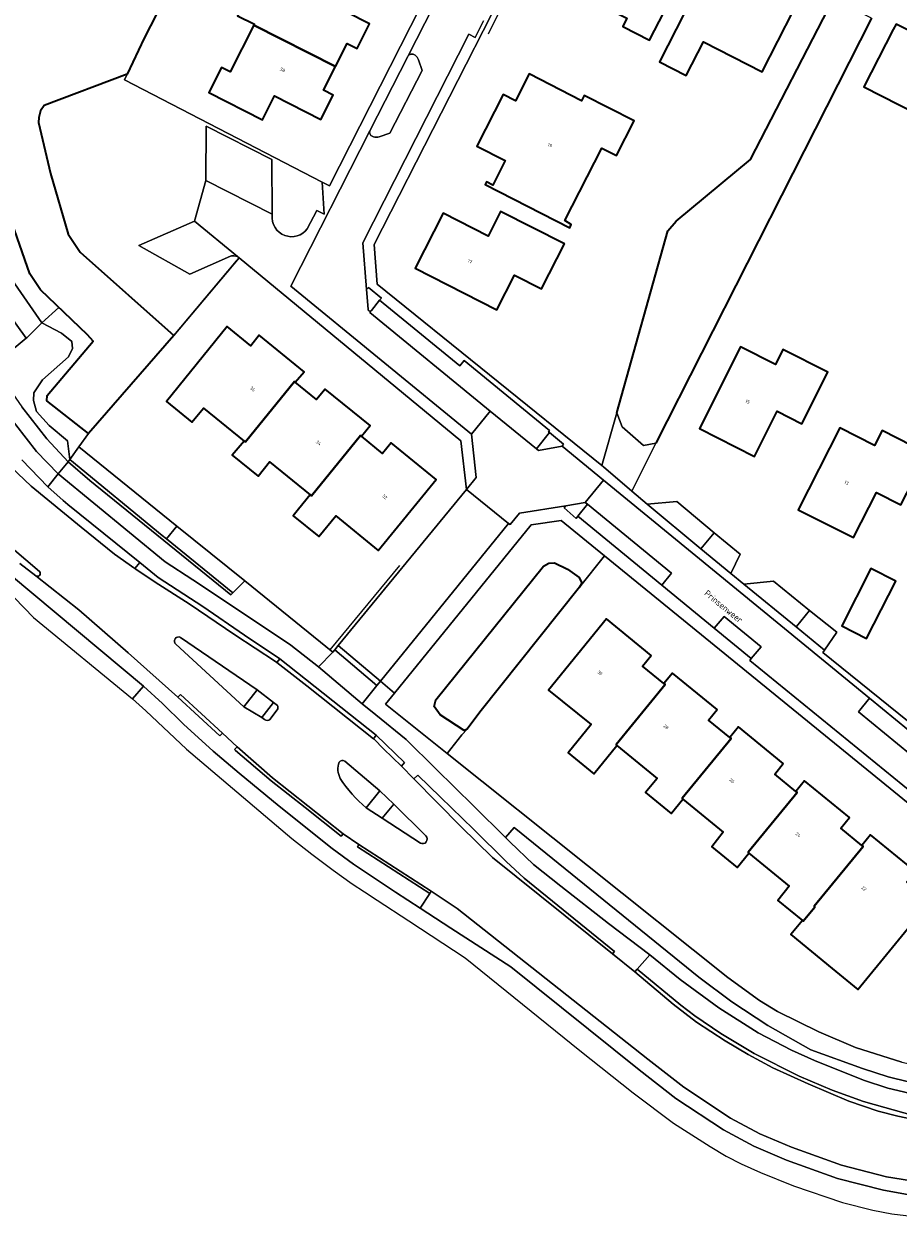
# Model space of a CAD drawing. Header units: metres. Extents: x 110065 to 112666, y 425872 to 427362.
# Tile 48 of 104: x 110644 to 110739, y 426773 to 426904. Entities that reach past the tile are written whole.
import ezdxf

# ---------------------------------------------------------------- set-up
doc = ezdxf.new("R2010")
doc.units = ezdxf.units.M
for name, color, linetype, lineweight in [('B-WE-GK-BESCHOEIING-G', 130, 'GK-BESCHOEIING', 35), ('B-WE-GR-BEPLANTING_CULTUUR_BOSPLANTSOEN-GV', 90, 'GR-PLANTSOEN', 18), ('B-WE-GR-BEPLANTING_CULTUUR_HEESTERS-GV', 90, 'Continuous', 18), ('B-WE-GR-GRAS-GV', 60, 'Continuous', 13), ('B-WE-GR-GROENVOORZIENING-GV', 80, 'Continuous', 18), ('B-WE-GR-HAAG-G', 90, 'GR-HAAG1', 13), ('B-WE-IE-TERREINAFSCHEIDING_KUNSTMATIG_HEKWERK-G', 20, 'IE-TERREINAFSCHEIDING-KUNSTMATIG', 18), ('B-WE-OG-BEBOUWING-GV', 7, 'Continuous', 35), ('B-WE-OG-BEBOUWING-T18', 10, 'Continuous', 18), ('B-WE-OG-BEBOUWING_STRAATNAAM-T35', 50, 'Continuous', 35), ('B-WE-OG-TERREIN_ERF-GV', 7, 'Continuous', 18), ('B-WE-OG-WATER-GV', 130, 'Continuous', 18), ('B-WE-VH-VERHARDING_ASFALT-GV', 252, 'Continuous', 18), ('B-WE-VH-VERHARDING_BETON-GV', 252, 'Continuous', 18), ('B-WE-VH-VERHARDING_BETONSTRAATSTEEN-GV', 252, 'Continuous', 18), ('B-WE-VH-VERHARDING_OPEN-GV', 252, 'Continuous', 18), ('B-WE-VH-VERHARDING_TEGEL-GV', 252, 'Continuous', 18)]:
    doc.layers.add(name, color=color, linetype=linetype, lineweight=lineweight)
doc.styles.add('NLCS-ISO-M200-T18', font='NLCS-ISO.ttf')
doc.styles.add('NLCS-ISO-M200-T35', font='NLCS-ISO.ttf')
doc.linetypes.add('GK-BESCHOEIING', pattern='A,30,-5,[1,NLCS.SHX,S=1,R=0,X=0,Y=0],-5', length=40)
doc.linetypes.add('GR-HAAG1', pattern='A,6,[176,NLCS.SHX,S=0.125,R=0,X=0,Y=0],-2', length=8)
doc.linetypes.add('GR-PLANTSOEN', pattern='A,0,[179,NLCS.SHX,S=2,R=0,X=0,Y=0],-4', length=4)
doc.linetypes.add('IE-TERREINAFSCHEIDING-KUNSTMATIG', pattern='A,4,[82,NLCS.SHX,S=0.75,R=90,X=0,Y=0],4,-2', length=10)

msp = doc.modelspace()

# ---------------------------------------------------------------- linework, layer by layer
at = {"layer": 'B-WE-GK-BESCHOEIING-G', "flags": 128}
for points in [[(110721.244, 426992.894), (110717.972, 426989.202), (110712.635, 426983.178), (110712.192, 426983.566), (110709.473, 426980.503), (110709.865, 426980.243), (110703.299, 426973.272), (110701.338, 426970.989), (110697.362, 426966.362), (110697.028, 426966.658), (110694.655, 426963.867), (110694.944, 426963.665), (110684.134, 426951.627), (110680.472, 426947.658), (110679.685, 426946.585), (110673.194, 426934.252), (110656.671, 426902.014), (110654.819, 426898.085), (110645.754, 426894.68), (110645.361, 426894.091), (110645.161, 426893.353), (110645.129, 426892.791), (110646.454, 426887.252), (110648.372, 426880.636), (110649.699, 426878.673), (110659.916, 426869.577), (110650.589, 426858.885), (110646.04, 426862.473), (110646.075, 426863.052), (110651.107, 426868.974), (110650.481, 426869.658), (110645.35, 426874.547), (110644.208, 426876.305), (110641.448, 426884.217), (110639.261, 426891.741), (110638.579, 426899.517), (110638.847, 426903.406), (110639.885, 426907.467), (110641.215, 426910.568), (110643.126, 426913.735), (110644.309, 426915.91), (110645.951, 426918.042), (110652.549, 426925.322), (110660.197, 426932.912), (110671.03, 426945.163), (110686.829, 426962.784), (110716.427, 426996.622)], [(110708.21, 426861.146), (110713.781, 426881.007), (110714.702, 426882.061), (110722.787, 426888.79), (110731.861, 426906.318)], [(110735.988, 426904.182), (110727.411, 426887.271), (110712.487, 426857.848)], [(110691.906, 426826.66), (110691.574, 426826.53), (110688.941, 426828.242), (110688.277, 426829.129), (110688.492, 426829.866), (110700.229, 426844.44), (110700.798, 426844.761), (110701.419, 426844.814), (110702.831, 426844.105), (110704.092, 426843.211), (110704.391, 426842.598), (110704.162, 426842.144), (110693.286, 426828.516), (110691.906, 426826.66)]]:
    msp.add_lwpolyline(points, dxfattribs=at)
at = {"layer": 'B-WE-GR-BEPLANTING_CULTUUR_BOSPLANTSOEN-GV', "flags": 128}
msp.add_lwpolyline([(110711.21, 427000.76), (110709.845, 427001.712), (110697.441, 426984.605), (110696.368, 426983.38), (110695.131, 426982.321), (110693.755, 426981.448), (110692.27, 426980.781), (110690.704, 426980.332), (110689.771, 426980.356), (110687.975, 426980.206), (110686.218, 426979.802), (110684.537, 426979.152), (110682.965, 426978.268), (110681.536, 426977.17), (110641.237, 426922.453), (110638.639, 426917.98), (110636.557, 426913.244), (110635.019, 426908.304), (110634.044, 426903.224), (110633.644, 426898.066), (110633.912, 426892.482), (110634.899, 426886.98), (110636.588, 426881.651), (110638.95, 426876.585), (110641.946, 426871.866), (110643.812, 426869.309), (110643.902, 426869.382), (110645.514, 426870.966), (110642.55, 426875.212), (110640.199, 426880.471), (110638.04, 426888.142), (110637.216, 426896.329), (110637.048, 426898.083), (110636.788, 426904.384), (110638.048, 426908.513), (110638.776, 426910.891), (110639.632, 426912.15), (110641.427, 426914.823), (110645.249, 426920.532), (110646.783, 426922.808), (110650.067, 426926.126), (110650.941, 426926.995), (110651.275, 426927.315), (110653.67, 426929.545), (110656.582, 426932.269), (110658.262, 426933.872), (110660.283, 426936.12), (110662.176, 426938.234), (110664.72, 426941.111), (110669.549, 426946.6), (110672.949, 426950.509), (110680.849, 426959.67), (110685.217, 426964.741), (110693.737, 426974.202), (110699.695, 426980.811), (110700.322, 426981.511), (110702.409, 426983.859), (110709.757, 426992.202), (110714.767, 426997.906), (110713.762, 426998.727), (110711.21, 427000.76), (110711.21, 427000.76)], close=True, dxfattribs=at)
at = {"layer": 'B-WE-GR-BEPLANTING_CULTUUR_HEESTERS-GV', "flags": 128}
for points in [[(110685.989, 426900.251), (110685.907, 426900.268), (110685.823, 426900.271), (110685.74, 426900.26), (110685.66, 426900.235), (110685.585, 426900.197), (110685.518, 426900.147), (110685.46, 426900.086), (110685.419, 426900.015), (110681.284, 426891.911), (110681.264, 426891.835), (110681.256, 426891.757), (110681.26, 426891.679), (110681.278, 426891.602), (110681.307, 426891.529), (110681.348, 426891.462), (110681.399, 426891.403), (110681.459, 426891.352), (110681.538, 426891.305), (110681.686, 426891.249), (110681.841, 426891.216), (110681.999, 426891.206), (110682.157, 426891.218), (110682.311, 426891.254), (110683.472, 426891.642), (110686.971, 426898.461), (110686.573, 426899.629), (110686.515, 426899.777), (110686.433, 426899.914), (110686.33, 426900.036), (110686.208, 426900.139), (110686.071, 426900.22), (110685.989, 426900.251), (110685.989, 426900.251)], [(110654.519, 426897.448), (110654.819, 426898.085), (110645.754, 426894.68), (110645.361, 426894.091), (110645.161, 426893.353), (110645.129, 426892.791), (110646.454, 426887.252), (110648.372, 426880.636), (110649.699, 426878.673), (110659.916, 426869.577), (110667.011, 426878.06), (110666.852, 426878.191), (110666.449, 426878.281), (110666.324, 426878.276), (110666.201, 426878.255), (110666.082, 426878.219), (110661.638, 426876.263), (110656.077, 426879.382), (110662.165, 426882.043), (110663.406, 426886.498), (110663.414, 426892.42), (110670.574, 426888.763), (110670.617, 426882.815), (110670.62, 426882.382), (110670.668, 426882.027), (110670.775, 426881.686), (110670.938, 426881.366), (110671.151, 426881.079), (110671.4, 426880.839), (110671.684, 426880.643), (110671.996, 426880.495), (110672.328, 426880.4), (110672.671, 426880.359), (110673.016, 426880.374), (110673.354, 426880.444), (110673.677, 426880.568), (110673.975, 426880.743), (110674.241, 426880.963), (110674.455, 426881.204), (110675.502, 426883.221), (110676.306, 426882.816), (110676.086, 426886.314), (110654.519, 426897.448), (110654.519, 426897.448)]]:
    msp.add_lwpolyline(points, close=True, dxfattribs=at)
for points in [[(110642.151, 426855.229), (110644.355, 426853.165), (110649.793, 426848.69), (110653.446, 426845.757), (110655.661, 426844.181), (110656.186, 426844.826), (110648.343, 426851.166), (110647.827, 426851.598), (110646.15, 426853.1), (110643.333, 426856.043)], [(110740.013, 426788.2), (110737.795, 426788.769), (110734.999, 426789.683), (110729.39, 426791.712), (110724.703, 426794.349), (110720.747, 426796.925), (110717.155, 426799.625), (110697.028, 426815.962), (110696.09, 426814.838), (110696.54, 426814.395), (110699.124, 426811.917), (110702.109, 426809.559), (110707.311, 426805.481), (110711.817, 426802.047), (110711.817, 426802.047), (110711.817, 426802.047), (110715.14, 426799.378), (110719.34, 426796.279), (110723.633, 426793.571), (110727.256, 426791.685), (110729.775, 426790.537), (110735.116, 426788.393), (110737.764, 426787.53), (110741.948, 426786.534)]]:
    msp.add_lwpolyline(points, dxfattribs=at)
at = {"layer": 'B-WE-GR-GRAS-GV', "flags": 128}
for points in [[(110638.864, 426903.474), (110636.788, 426904.384), (110637.048, 426898.083), (110637.216, 426896.329), (110638.04, 426888.142), (110640.199, 426880.471), (110642.55, 426875.212), (110645.514, 426870.966), (110647.355, 426872.636), (110645.35, 426874.547), (110644.208, 426876.305), (110641.448, 426884.217), (110639.261, 426891.741), (110638.579, 426899.517), (110638.847, 426903.406), (110638.864, 426903.474), (110638.864, 426903.474)], [(110648.543, 426856.074), (110649.539, 426857.442), (110650.589, 426858.885), (110646.04, 426862.473), (110646.075, 426863.052), (110651.107, 426868.974), (110650.481, 426869.658), (110647.355, 426872.636), (110645.514, 426870.966), (110647.645, 426869.833), (110648.792, 426868.926), (110648.854, 426868.165), (110648.402, 426867.268), (110645.563, 426864.739), (110644.638, 426863.348), (110644.613, 426862.508), (110644.911, 426861.307), (110646.317, 426859.765), (110648.321, 426858.091), (110648.543, 426856.074), (110648.543, 426856.074)], [(110648.36, 426855.822), (110648.543, 426856.074), (110648.321, 426858.091), (110646.317, 426859.765), (110644.911, 426861.307), (110644.613, 426862.508), (110644.638, 426863.348), (110645.563, 426864.739), (110648.402, 426867.268), (110648.854, 426868.165), (110648.792, 426868.926), (110647.645, 426869.833), (110645.514, 426870.966), (110643.902, 426869.382), (110643.812, 426869.309), (110640.446, 426866.537), (110641.622, 426864.29), (110643.32, 426861.813), (110646.052, 426858.317), (110648.36, 426855.822), (110648.36, 426855.822)], [(110708.806, 426859.622), (110708.21, 426861.146), (110706.592, 426855.405), (110706.761, 426855.268), (110709.837, 426852.632), (110712.482, 426857.847), (110711.126, 426857.592), (110708.806, 426859.622), (110708.806, 426859.622)], [(110706.886, 426845.557), (110702.132, 426849.431), (110698.857, 426848.947), (110683.953, 426830.606), (110682.976, 426829.404), (110689.709, 426824.031), (110691.318, 426826.048), (110691.906, 426826.66), (110691.574, 426826.53), (110688.941, 426828.242), (110688.277, 426829.129), (110688.492, 426829.866), (110700.229, 426844.44), (110700.798, 426844.761), (110701.419, 426844.814), (110702.831, 426844.105), (110704.092, 426843.211), (110704.391, 426842.598), (110704.162, 426842.144), (110706.886, 426845.557), (110706.886, 426845.557)]]:
    msp.add_lwpolyline(points, close=True, dxfattribs=at)
msp.add_lwpolyline([(110640.446, 426866.537), (110643.812, 426869.309), (110641.946, 426871.866)], dxfattribs=at)
at = {"layer": 'B-WE-GR-GROENVOORZIENING-GV', "flags": 128}
msp.add_lwpolyline([(110658.641, 426847.778), (110648.543, 426856.074), (110648.36, 426855.822), (110650.748, 426853.773), (110666.129, 426841.303), (110666.352, 426841.531), (110659.093, 426847.412), (110658.641, 426847.778), (110658.641, 426847.778)], close=True, dxfattribs=at)
msp.add_lwpolyline([(110643.102, 426844.719), (110644.835, 426843.394, 0.9447806), (110645.239, 426843.86), (110642.285, 426846.393)], format="xyb", dxfattribs=at)
at = {"layer": 'B-WE-GR-HAAG-G', "flags": 128}
msp.add_lwpolyline([(110704.07, 426922.338), (110694.19, 426902.442)], dxfattribs=at)
at = {"layer": 'B-WE-IE-TERREINAFSCHEIDING_KUNSTMATIG_HEKWERK-G', "flags": 128}
for points in [[(110659.916, 426869.577), (110666.745, 426877.742)], [(110666.352, 426841.531), (110658.641, 426847.778), (110648.543, 426856.074), (110650.589, 426858.885)], [(110684.527, 426844.513), (110676.919, 426835.333)]]:
    msp.add_lwpolyline(points, dxfattribs=at)
at = {"layer": 'B-WE-OG-BEBOUWING-GV', "flags": 128}
for points in [[(110715.396, 426915.445), (110708.707, 426918.846), (110704.136, 426909.857), (110708.475, 426907.626), (110707.255, 426905.206), (110709.295, 426904.166), (110708.864, 426903.286), (110711.784, 426901.776), (110714.965, 426908.015), (110712.296, 426909.378), (110715.396, 426915.445), (110715.396, 426915.445)], [(110678.019, 426909.656), (110671.23, 426913.119), (110671.186, 426913.032), (110666.831, 426904.442), (110668.684, 426903.518), (110668.642, 426903.436), (110677.531, 426898.901), (110678.819, 426901.43), (110679.894, 426900.882), (110681.255, 426903.553), (110676.208, 426906.124), (110678.019, 426909.656), (110678.019, 426909.656)], [(110729.195, 426908.393), (110722.535, 426911.794), (110719.186, 426905.198), (110716.495, 426906.565), (110712.854, 426899.436), (110715.793, 426897.935), (110717.654, 426901.605), (110724.083, 426898.344), (110729.195, 426908.393), (110729.195, 426908.393)], [(110677.531, 426898.901), (110668.642, 426903.436), (110666.042, 426898.332), (110665.107, 426898.808), (110663.723, 426896.091), (110669.57, 426893.113), (110670.889, 426895.703), (110675.936, 426893.132), (110677.295, 426895.802), (110676.229, 426896.345), (110677.531, 426898.901), (110677.531, 426898.901)], [(110741.377, 426902.172), (110738.664, 426903.545), (110738.364, 426902.952), (110735.163, 426896.712), (110742.846, 426892.759), (110746.813, 426900.512), (110741.834, 426903.061), (110741.377, 426902.172), (110741.377, 426902.172)], [(110704.376, 426895.187), (110698.666, 426898.109), (110697.161, 426895.169), (110695.834, 426895.848), (110692.963, 426890.229), (110696.041, 426888.662), (110694.68, 426885.99), (110693.985, 426886.344), (110693.84, 426886.059), (110703.104, 426881.332), (110703.249, 426881.7), (110702.537, 426882.115), (110706.588, 426890.013), (110708.182, 426889.207), (110710.103, 426892.976), (110704.668, 426895.757), (110704.376, 426895.187), (110704.376, 426895.187)], [(110702.501, 426879.568), (110695.546, 426883.109), (110694.184, 426880.434), (110689.262, 426882.94), (110686.211, 426876.92), (110695.13, 426872.369), (110697.067, 426876.158), (110700, 426874.658), (110702.501, 426879.568), (110702.501, 426879.568)], [(110668.29, 426868.473), (110665.71, 426870.564), (110659.089, 426862.405), (110661.879, 426860.145), (110663.142, 426861.68), (110667.56, 426858.081), (110667.707, 426857.99), (110673.062, 426864.566), (110673.152, 426864.492), (110674.099, 426865.643), (110669.22, 426869.623), (110668.29, 426868.473), (110668.29, 426868.473)], [(110725.519, 426866.436), (110721.719, 426868.345), (110717.217, 426859.436), (110723.247, 426856.395), (110725.719, 426861.32), (110728.405, 426859.971), (110731.228, 426865.592), (110726.33, 426868.051), (110725.519, 426866.436), (110725.519, 426866.436)], [(110673.152, 426864.492), (110673.062, 426864.566), (110667.707, 426857.99), (110667.56, 426858.081), (110666.278, 426856.524), (110669.088, 426854.264), (110670.351, 426855.806), (110674.769, 426852.206), (110674.918, 426852.119), (110680.267, 426858.687), (110680.367, 426858.605), (110681.298, 426859.762), (110676.409, 426863.752), (110675.477, 426862.594), (110673.152, 426864.492), (110673.152, 426864.492)], [(110736.321, 426857.604), (110732.527, 426859.524), (110728.006, 426850.594), (110734.025, 426847.554), (110736.519, 426852.48), (110739.205, 426851.121), (110741.11, 426854.885), (110742.046, 426856.734), (110737.138, 426859.219), (110736.321, 426857.604), (110736.321, 426857.604)], [(110680.367, 426858.605), (110680.267, 426858.687), (110674.918, 426852.119), (110674.769, 426852.206), (110673.507, 426850.663), (110672.915, 426849.942), (110675.707, 426847.658), (110677.56, 426849.932), (110682.194, 426846.13), (110688.517, 426853.881), (110683.618, 426857.871), (110682.677, 426856.721), (110680.367, 426858.605), (110680.367, 426858.605)], [(110738.634, 426842.793), (110735.904, 426844.173), (110732.744, 426837.944), (110735.453, 426836.544), (110738.634, 426842.793), (110738.634, 426842.793)], [(110711.974, 426834.687), (110707.094, 426838.678), (110700.762, 426830.926), (110705.427, 426827.173), (110702.892, 426824.079), (110705.692, 426821.789), (110708.21, 426824.901), (110708.132, 426825.007), (110713.478, 426831.526), (110713.347, 426831.633), (110711.031, 426833.525), (110711.974, 426834.687), (110711.974, 426834.687)], [(110719.172, 426828.816), (110714.293, 426832.787), (110713.347, 426831.633), (110713.478, 426831.526), (110708.132, 426825.007), (110708.21, 426824.901), (110712.625, 426821.297), (110711.361, 426819.748), (110714.151, 426817.467), (110715.42, 426819.027), (110715.343, 426819.134), (110720.687, 426825.652), (110720.555, 426825.759), (110718.231, 426827.657), (110719.172, 426828.816), (110719.172, 426828.816)], [(110726.375, 426822.927), (110721.497, 426826.913), (110720.555, 426825.759), (110720.687, 426825.652), (110715.343, 426819.134), (110715.42, 426819.027), (110719.827, 426815.43), (110718.58, 426813.847), (110721.35, 426811.587), (110722.625, 426813.132), (110722.549, 426813.24), (110727.888, 426819.768), (110727.756, 426819.876), (110725.433, 426821.774), (110726.375, 426822.927), (110726.375, 426822.927)], [(110733.585, 426817.039), (110728.699, 426821.03), (110727.756, 426819.876), (110727.888, 426819.768), (110722.549, 426813.24), (110722.625, 426813.132), (110727.024, 426809.541), (110725.759, 426807.976), (110728.451, 426805.796), (110728.549, 426805.716), (110729.819, 426807.272), (110729.742, 426807.385), (110735.084, 426813.878), (110734.952, 426813.986), (110732.636, 426815.878), (110733.585, 426817.039), (110733.585, 426817.039)], [(110740.779, 426811.163), (110735.9, 426815.164), (110734.952, 426813.986), (110735.084, 426813.878), (110729.742, 426807.385), (110729.819, 426807.272), (110728.549, 426805.716), (110728.451, 426805.796), (110727.186, 426804.262), (110731.698, 426800.555), (110734.497, 426798.285), (110742.4, 426807.915), (110739.836, 426810.01), (110740.779, 426811.163), (110740.779, 426811.163)]]:
    msp.add_lwpolyline(points, close=True, dxfattribs=at)
at = {"layer": 'B-WE-OG-TERREIN_ERF-GV', "flags": 128}
for points in [[(110673.194, 426934.252), (110656.671, 426902.014), (110654.819, 426898.085), (110654.519, 426897.448), (110676.086, 426886.314), (110676.875, 426885.9), (110697.873, 426927.17)], [(110681.255, 426903.553), (110679.894, 426900.882), (110678.819, 426901.43), (110677.531, 426898.901), (110676.229, 426896.345), (110677.295, 426895.802), (110675.936, 426893.132), (110670.889, 426895.703), (110669.57, 426893.113), (110663.723, 426896.091), (110665.107, 426898.808), (110666.042, 426898.332), (110668.642, 426903.436), (110668.684, 426903.518), (110666.831, 426904.442)], [(110735.983, 426904.184), (110712.482, 426857.847), (110709.837, 426852.632), (110711.52, 426851.187), (110714.759, 426851.483), (110718.843, 426848.085), (110721.671, 426845.732), (110720.636, 426843.654), (110722.073, 426842.481), (110725.309, 426842.808), (110729.242, 426839.622), (110732.201, 426837.225), (110730.869, 426835.273), (110730.695, 426835.019), (110746.116, 426822.577)], [(110742.846, 426892.759), (110735.163, 426896.712), (110738.364, 426902.952), (110738.664, 426903.545), (110741.377, 426902.172)], [(110739.205, 426851.121), (110736.519, 426852.48), (110734.025, 426847.554), (110728.006, 426850.594), (110732.527, 426859.524), (110736.321, 426857.604), (110737.138, 426859.219), (110742.046, 426856.734)], [(110824.741, 426807.788), (110796.93, 426810.649), (110796.619, 426806.72), (110748.011, 426812.05), (110706.886, 426845.557), (110704.162, 426842.144), (110693.286, 426828.516), (110691.906, 426826.66), (110691.318, 426826.048), (110689.709, 426824.031), (110720.333, 426799.593), (110723.784, 426797.076), (110725.746, 426795.875), (110730.238, 426793.676), (110734.251, 426791.943), (110739.294, 426790.356), (110743.174, 426789.508), (110745.093, 426789.187), (110754.296, 426788.099), (110755.681, 426787.935), (110794.471, 426783.69), (110814.623, 426781.599)], [(110742.4, 426807.915), (110734.497, 426798.285), (110731.698, 426800.555), (110727.186, 426804.262), (110728.451, 426805.796), (110728.451, 426805.796), (110728.451, 426805.796), (110725.759, 426807.976), (110727.024, 426809.541), (110722.625, 426813.132), (110721.35, 426811.587), (110718.58, 426813.847), (110719.827, 426815.43), (110715.42, 426819.027), (110714.151, 426817.467), (110711.361, 426819.748), (110712.625, 426821.297), (110708.21, 426824.901), (110705.692, 426821.789), (110702.892, 426824.079), (110705.427, 426827.173), (110700.762, 426830.926), (110707.094, 426838.678), (110711.974, 426834.687), (110711.031, 426833.525), (110713.347, 426831.633), (110714.293, 426832.787), (110719.172, 426828.816), (110718.231, 426827.657), (110720.555, 426825.759), (110721.497, 426826.913), (110726.375, 426822.927), (110725.433, 426821.774), (110727.756, 426819.876), (110728.699, 426821.03), (110733.585, 426817.039), (110732.636, 426815.878), (110734.952, 426813.986), (110735.9, 426815.164), (110740.779, 426811.163)]]:
    msp.add_lwpolyline(points, dxfattribs=at)
for points in [[(110715.156, 426920.103), (110710.762, 426922.358), (110707.822, 426923.866), (110703.689, 426922.504), (110681.759, 426879.49), (110682.072, 426875.18), (110706.592, 426855.405), (110708.21, 426861.146), (110713.781, 426881.007), (110714.702, 426882.061), (110722.787, 426888.79), (110731.861, 426906.318), (110734.01, 426910.469), (110715.156, 426920.103), (110715.156, 426920.103)], [(110708.864, 426903.286), (110709.295, 426904.166), (110707.255, 426905.206), (110708.475, 426907.626), (110704.136, 426909.857), (110708.707, 426918.846), (110715.396, 426915.445), (110712.296, 426909.378), (110714.965, 426908.015), (110711.784, 426901.776), (110708.864, 426903.286), (110708.864, 426903.286)], [(110722.535, 426911.794), (110729.195, 426908.393), (110724.083, 426898.344), (110717.654, 426901.605), (110715.793, 426897.935), (110712.854, 426899.436), (110716.495, 426906.565), (110719.186, 426905.198), (110722.535, 426911.794), (110722.535, 426911.794)], [(110704.376, 426895.187), (110704.668, 426895.757), (110710.103, 426892.976), (110708.182, 426889.207), (110706.588, 426890.013), (110702.537, 426882.115), (110703.249, 426881.7), (110703.104, 426881.332), (110693.84, 426886.059), (110693.985, 426886.344), (110694.68, 426885.99), (110696.041, 426888.662), (110692.963, 426890.229), (110695.834, 426895.848), (110697.161, 426895.169), (110698.666, 426898.109), (110704.376, 426895.187), (110704.376, 426895.187)], [(110702.501, 426879.568), (110700, 426874.658), (110697.067, 426876.158), (110695.13, 426872.369), (110686.211, 426876.92), (110689.262, 426882.94), (110694.184, 426880.434), (110695.546, 426883.109), (110702.501, 426879.568), (110702.501, 426879.568)], [(110667.011, 426878.06), (110659.916, 426869.577), (110650.589, 426858.885), (110649.539, 426857.442), (110660.23, 426848.81), (110667.629, 426842.835), (110677.245, 426835.07), (110677.454, 426835.327), (110677.833, 426835.792), (110691.823, 426852.809), (110691.217, 426858.11), (110667.011, 426878.06), (110667.011, 426878.06)], [(110659.089, 426862.405), (110665.71, 426870.564), (110668.29, 426868.473), (110669.22, 426869.623), (110674.099, 426865.643), (110673.152, 426864.492), (110675.477, 426862.594), (110676.409, 426863.752), (110681.298, 426859.762), (110680.367, 426858.605), (110682.677, 426856.721), (110683.618, 426857.871), (110688.517, 426853.881), (110682.194, 426846.13), (110677.56, 426849.932), (110675.707, 426847.658), (110672.915, 426849.942), (110673.507, 426850.663), (110674.769, 426852.206), (110670.351, 426855.806), (110669.088, 426854.264), (110666.278, 426856.524), (110667.56, 426858.081), (110663.142, 426861.68), (110661.879, 426860.145), (110659.089, 426862.405), (110659.089, 426862.405)], [(110725.519, 426866.436), (110726.33, 426868.051), (110731.228, 426865.592), (110728.405, 426859.971), (110725.719, 426861.32), (110723.247, 426856.395), (110717.217, 426859.436), (110721.719, 426868.345), (110725.519, 426866.436), (110725.519, 426866.436)], [(110660.23, 426848.81), (110649.539, 426857.442), (110648.543, 426856.074), (110658.641, 426847.778), (110659.093, 426847.412), (110660.23, 426848.81), (110660.23, 426848.81)], [(110667.629, 426842.835), (110660.23, 426848.81), (110659.093, 426847.412), (110666.352, 426841.531), (110667.629, 426842.835), (110667.629, 426842.835)], [(110738.634, 426842.793), (110735.453, 426836.544), (110732.744, 426837.944), (110735.904, 426844.173), (110738.634, 426842.793), (110738.634, 426842.793)]]:
    msp.add_lwpolyline(points, close=True, dxfattribs=at)
at = {"layer": 'B-WE-OG-WATER-GV', "flags": 128}
msp.add_lwpolyline([(110641.448, 426884.217), (110644.208, 426876.305), (110645.35, 426874.547), (110647.355, 426872.636), (110650.481, 426869.658), (110651.107, 426868.974), (110646.075, 426863.052), (110646.04, 426862.473), (110650.589, 426858.885), (110659.916, 426869.577), (110649.699, 426878.673), (110648.372, 426880.636), (110646.454, 426887.252), (110645.129, 426892.791), (110645.161, 426893.353), (110645.361, 426894.091), (110645.754, 426894.68), (110654.819, 426898.085), (110656.671, 426902.014), (110673.194, 426934.252)], dxfattribs=at)
for points in [[(110735.983, 426904.184), (110731.861, 426906.318), (110722.787, 426888.79), (110714.702, 426882.061), (110713.781, 426881.007), (110708.21, 426861.146), (110708.806, 426859.622), (110711.126, 426857.592), (110712.482, 426857.847), (110735.983, 426904.184), (110735.983, 426904.184)], [(110702.831, 426844.105), (110701.419, 426844.814), (110700.798, 426844.761), (110700.229, 426844.44), (110688.492, 426829.866), (110688.277, 426829.129), (110688.941, 426828.242), (110691.574, 426826.53), (110691.906, 426826.66), (110693.286, 426828.516), (110704.162, 426842.144), (110704.391, 426842.598), (110704.092, 426843.211), (110702.831, 426844.105), (110702.831, 426844.105)]]:
    msp.add_lwpolyline(points, close=True, dxfattribs=at)
at = {"layer": 'B-WE-VH-VERHARDING_ASFALT-GV', "flags": 128}
for points in [[(110742.005, 426783.837), (110738.854, 426784.483), (110736.734, 426785.028), (110733.517, 426786.112), (110729.077, 426787.981), (110725.23, 426789.747), (110722.522, 426791.207), (110720.024, 426792.693), (110716.922, 426794.704), (110714.36, 426796.675), (110710.173, 426800.202), (110707.733, 426802.162), (110694.642, 426812.681), (110691.201, 426816.058), (110686.088, 426821.242), (110684.724, 426822.645), (110682.753, 426824.537), (110681.738, 426825.578), (110681.674, 426825.629), (110674.414, 426831.396), (110671.152, 426833.925), (110670.995, 426834.047), (110666.543, 426836.952), (110661.574, 426840.348), (110657.849, 426842.705), (110655.747, 426844.12), (110655.661, 426844.181), (110653.446, 426845.757), (110649.793, 426848.69), (110644.355, 426853.165), (110642.151, 426855.229)], [(110740.128, 426777.444), (110737.621, 426777.873), (110732.71, 426779.12), (110727.281, 426781.077), (110723.816, 426782.555), (110720.612, 426784.264), (110715.525, 426787.642), (110711.583, 426790.701), (110690.792, 426807.126), (110687.968, 426809.004), (110687.805, 426808.752), (110686.766, 426807.146), (110690.105, 426804.981), (110696.662, 426800.741), (110696.662, 426800.741), (110696.662, 426800.741), (110710.647, 426789.516), (110714.643, 426786.415), (110719.837, 426782.966), (110723.163, 426781.192), (110726.728, 426779.671), (110732.267, 426777.674), (110737.307, 426776.395), (110739.92, 426775.948)]]:
    msp.add_lwpolyline(points, dxfattribs=at)
msp.add_lwpolyline([(110642.285, 426846.393), (110645.239, 426843.86, -0.9447806), (110644.835, 426843.394), (110649.531, 426839.659), (110654.907, 426834.971), (110660.327, 426830.151), (110660.644, 426830.456), (110665.218, 426826.239), (110666.807, 426824.726), (110670.652, 426821.361), (110678.359, 426815.26), (110680.096, 426814.095), (110687.968, 426809.004), (110690.792, 426807.126), (110711.583, 426790.701), (110715.525, 426787.642), (110720.612, 426784.264), (110723.816, 426782.555), (110727.281, 426781.077), (110732.71, 426779.12), (110737.621, 426777.873), (110740.128, 426777.444)], format="xyb", dxfattribs=at)
for points in [[(110660.117, 426835.916, -0.9200554), (110660.645, 426836.661), (110668.997, 426830.944), (110670.756, 426829.565), (110671.198, 426829.235, -0.2790845), (110671.179, 426828.787), (110670.387, 426827.729, -0.3885166), (110669.777, 426827.718), (110669.51, 426827.921), (110667.542, 426829.108)], [(110680.887, 426818.108, -0.0822049), (110678.05, 426821.305, -0.2114498), (110677.926, 426823.074, -0.3828164), (110678.535, 426823.195), (110682.38, 426819.944), (110683.911, 426818.507), (110687.396, 426815.026, -0.8573191), (110686.792, 426814.242), (110682.626, 426816.958)]]:
    msp.add_lwpolyline(points, format="xyb", close=True, dxfattribs=at)
for points in [[(110669.51, 426827.921), (110670.756, 426829.565), (110668.997, 426830.944), (110667.542, 426829.108), (110669.51, 426827.921), (110669.51, 426827.921)], [(110682.626, 426816.958), (110683.911, 426818.507), (110682.38, 426819.944), (110680.887, 426818.108), (110682.626, 426816.958), (110682.626, 426816.958)], [(110715.14, 426799.378), (110711.817, 426802.047), (110710.434, 426800.495), (110715.189, 426796.573), (110716.72, 426795.403), (110719.565, 426793.488), (110723.205, 426791.321), (110728.11, 426788.848), (110731.713, 426787.312), (110735.123, 426786.068), (110740.69, 426784.505), (110744.142, 426783.917), (110753.657, 426782.948), (110753.918, 426785.048), (110741.948, 426786.534), (110737.764, 426787.53), (110735.116, 426788.393), (110729.775, 426790.537), (110727.256, 426791.685), (110723.633, 426793.571), (110719.34, 426796.279), (110715.14, 426799.378), (110715.14, 426799.378)]]:
    msp.add_lwpolyline(points, close=True, dxfattribs=at)
at = {"layer": 'B-WE-VH-VERHARDING_BETON-GV', "flags": 128}
for points in [[(110671.152, 426833.925), (110671.465, 426834.328), (110667.624, 426836.932), (110663.057, 426840.026), (110658.194, 426843.203), (110656.186, 426844.826), (110655.661, 426844.181), (110655.747, 426844.12), (110657.849, 426842.705), (110661.574, 426840.348), (110666.543, 426836.952), (110670.995, 426834.047), (110671.152, 426833.925), (110671.152, 426833.925)], [(110641.485, 426842.087), (110644.609, 426838.847), (110655.385, 426829.968), (110656.58, 426831.346), (110642.197, 426843.384), (110641.485, 426842.087), (110641.485, 426842.087)], [(110681.674, 426825.629), (110681.983, 426826.017), (110671.465, 426834.328), (110671.152, 426833.925), (110674.414, 426831.396), (110681.674, 426825.629), (110681.674, 426825.629)], [(110660.327, 426830.151), (110664.934, 426825.952), (110665.218, 426826.239), (110660.644, 426830.456), (110660.327, 426830.151), (110660.327, 426830.151)], [(110684.724, 426822.645), (110685.065, 426823.028), (110681.983, 426826.017), (110681.674, 426825.629), (110681.738, 426825.578), (110682.753, 426824.537), (110684.724, 426822.645), (110684.724, 426822.645)], [(110670.521, 426821.018), (110674.231, 426818.109), (110678.151, 426815.011), (110678.359, 426815.26), (110670.652, 426821.361), (110666.807, 426824.726), (110666.534, 426824.45), (110666.638, 426824.344), (110670.521, 426821.018), (110670.521, 426821.018)], [(110686.088, 426821.242), (110691.201, 426816.058), (110694.642, 426812.681), (110707.733, 426802.162), (110707.97, 426802.438), (110702.347, 426806.953), (110698.12, 426810.43), (110696.149, 426812.226), (110692.569, 426815.764), (110688.989, 426819.245), (110686.5, 426821.666), (110686.088, 426821.242), (110686.088, 426821.242)], [(110687.805, 426808.752), (110687.968, 426809.004), (110680.096, 426814.095), (110679.933, 426813.843), (110687.805, 426808.752), (110687.805, 426808.752)]]:
    msp.add_lwpolyline(points, close=True, dxfattribs=at)
msp.add_lwpolyline([(110740.69, 426784.505), (110735.123, 426786.068), (110731.713, 426787.312), (110728.11, 426788.848), (110723.205, 426791.321), (110719.565, 426793.488), (110716.72, 426795.403), (110715.189, 426796.573), (110715.189, 426796.573), (110715.189, 426796.573), (110710.434, 426800.495), (110710.173, 426800.202), (110714.36, 426796.675), (110716.922, 426794.704), (110720.024, 426792.693), (110722.522, 426791.207), (110725.23, 426789.747), (110729.077, 426787.981), (110733.517, 426786.112), (110736.734, 426785.028), (110738.854, 426784.483), (110742.005, 426783.837)], dxfattribs=at)
at = {"layer": 'B-WE-VH-VERHARDING_BETONSTRAATSTEEN-GV', "flags": 128}
msp.add_lwpolyline([(110697.873, 426927.17), (110676.875, 426885.9), (110676.086, 426886.314), (110676.306, 426882.816), (110675.502, 426883.221), (110674.455, 426881.204), (110674.241, 426880.963), (110673.975, 426880.743), (110673.677, 426880.568), (110673.354, 426880.444), (110673.016, 426880.374), (110672.671, 426880.359), (110672.328, 426880.4), (110671.996, 426880.495), (110671.684, 426880.643), (110671.4, 426880.839), (110671.151, 426881.079), (110670.938, 426881.366), (110670.775, 426881.686), (110670.668, 426882.027), (110670.62, 426882.382), (110670.617, 426882.815), (110663.406, 426886.498), (110662.165, 426882.043), (110666.852, 426878.191), (110667.011, 426878.06), (110691.217, 426858.11), (110691.823, 426852.809), (110692.88, 426854.098), (110692.36, 426858.83), (110672.661, 426874.95), (110681.284, 426891.911), (110685.419, 426900.015), (110685.46, 426900.086), (110698.966, 426926.618)], dxfattribs=at)
for points in [[(110670.574, 426888.763), (110663.414, 426892.42), (110663.406, 426886.498), (110670.617, 426882.815), (110670.574, 426888.763), (110670.574, 426888.763)], [(110666.852, 426878.191), (110662.165, 426882.043), (110656.077, 426879.382), (110661.638, 426876.263), (110666.082, 426878.219), (110666.201, 426878.255), (110666.324, 426878.276), (110666.449, 426878.281), (110666.852, 426878.191), (110666.852, 426878.191)], [(110682.533, 426873.641), (110681.125, 426874.828), (110680.911, 426874.587), (110681.079, 426872.459), (110681.08, 426872.424), (110681.088, 426872.39), (110681.101, 426872.357), (110681.119, 426872.327), (110681.143, 426872.301), (110681.17, 426872.279), (110681.201, 426872.262), (110681.234, 426872.25), (110681.268, 426872.244), (110681.303, 426872.244), (110681.338, 426872.25), (110681.371, 426872.261), (110681.402, 426872.278), (110681.427, 426872.303), (110681.451, 426872.33), (110682.349, 426873.422), (110682.533, 426873.641), (110682.533, 426873.641)], [(110699.464, 426857.212), (110694.416, 426861.343), (110692.36, 426858.83), (110692.88, 426854.098), (110691.823, 426852.809), (110696.414, 426849.107), (110696.573, 426848.998), (110697.615, 426850.216), (110702.659, 426851.03), (110704.769, 426851.38), (110706.768, 426853.815), (110702.259, 426857.51), (110699.687, 426857.06), (110699.464, 426857.212), (110699.464, 426857.212)], [(110702.414, 426857.74), (110700.879, 426858.998), (110699.464, 426857.212), (110699.687, 426857.06), (110702.259, 426857.51), (110702.414, 426857.74), (110702.414, 426857.74)], [(110705.01, 426851.192), (110704.769, 426851.38), (110702.659, 426851.03), (110702.471, 426850.801), (110703.79, 426849.65), (110703.974, 426849.883), (110705.01, 426851.192), (110705.01, 426851.192)], [(110714.185, 426843.662), (110705.01, 426851.192), (110703.974, 426849.883), (110713.126, 426842.372), (110714.185, 426843.662), (110714.185, 426843.662)], [(110718.843, 426848.085), (110714.759, 426851.483), (110711.52, 426851.187), (110717.372, 426846.318), (110718.843, 426848.085), (110718.843, 426848.085)], [(110721.671, 426845.732), (110718.843, 426848.085), (110717.372, 426846.318), (110720.636, 426843.654), (110721.671, 426845.732), (110721.671, 426845.732)], [(110729.242, 426839.622), (110725.309, 426842.808), (110722.073, 426842.481), (110727.763, 426837.818), (110727.795, 426837.846), (110729.242, 426839.622), (110729.242, 426839.622)], [(110732.201, 426837.225), (110729.242, 426839.622), (110727.795, 426837.846), (110727.763, 426837.818), (110730.869, 426835.273), (110732.201, 426837.225), (110732.201, 426837.225)], [(110723.941, 426835.655), (110719.908, 426838.965), (110718.849, 426837.675), (110722.882, 426834.365), (110723.941, 426835.655), (110723.941, 426835.655)], [(110744.282, 426823.072), (110735.78, 426830.04), (110734.567, 426828.56), (110743.094, 426821.572), (110744.282, 426823.072), (110744.282, 426823.072)]]:
    msp.add_lwpolyline(points, close=True, dxfattribs=at)
for points in [[(110660.117, 426835.916), (110667.542, 426829.108), (110668.997, 426830.944), (110660.645, 426836.661, 0.9200554)], [(110670.756, 426829.565), (110669.51, 426827.921), (110669.777, 426827.718, 0.3885166), (110670.387, 426827.729), (110671.179, 426828.787, 0.2790845), (110671.198, 426829.235)], [(110680.887, 426818.108), (110682.38, 426819.944), (110678.535, 426823.195, 0.3828164), (110677.926, 426823.074, 0.2114498), (110678.05, 426821.305, 0.0822049)], [(110683.911, 426818.507), (110682.626, 426816.958), (110686.792, 426814.242, 0.8573191), (110687.396, 426815.026)]]:
    msp.add_lwpolyline(points, format="xyb", close=True, dxfattribs=at)
at = {"layer": 'B-WE-VH-VERHARDING_OPEN-GV', "flags": 128}
for points in [[(110698.966, 426926.618), (110685.46, 426900.086), (110685.518, 426900.147), (110685.585, 426900.197), (110685.66, 426900.235), (110685.74, 426900.26), (110685.823, 426900.271), (110685.907, 426900.268), (110685.989, 426900.251), (110686.071, 426900.22), (110686.208, 426900.139), (110686.33, 426900.036), (110686.433, 426899.914), (110686.515, 426899.777), (110686.573, 426899.629), (110686.971, 426898.461), (110683.472, 426891.642), (110682.311, 426891.254), (110682.157, 426891.218), (110681.999, 426891.206), (110681.841, 426891.216), (110681.686, 426891.249), (110681.538, 426891.305), (110681.459, 426891.352), (110681.399, 426891.403), (110681.348, 426891.462), (110681.307, 426891.529), (110681.278, 426891.602), (110681.26, 426891.679), (110681.256, 426891.757), (110681.264, 426891.835), (110681.284, 426891.911), (110672.661, 426874.95), (110692.36, 426858.83), (110694.416, 426861.343), (110681.264, 426872.104), (110681.402, 426872.278), (110681.371, 426872.261), (110681.338, 426872.25), (110681.303, 426872.244), (110681.268, 426872.244), (110681.234, 426872.25), (110681.201, 426872.262), (110681.17, 426872.279), (110681.143, 426872.301), (110681.119, 426872.327), (110681.101, 426872.357), (110681.088, 426872.39), (110681.08, 426872.424), (110681.079, 426872.459), (110680.911, 426874.587), (110680.532, 426879.697), (110692.088, 426902.433), (110692.758, 426902.091), (110693.679, 426903.893)], [(110746.116, 426822.577), (110730.695, 426835.019), (110730.869, 426835.273), (110727.763, 426837.818), (110722.073, 426842.481), (110720.636, 426843.654), (110717.372, 426846.318), (110711.52, 426851.187), (110709.837, 426852.632), (110706.761, 426855.268), (110706.592, 426855.405), (110682.072, 426875.18), (110681.759, 426879.49), (110703.689, 426922.504)], [(110693.679, 426903.893), (110692.758, 426902.091), (110692.088, 426902.433), (110680.532, 426879.697), (110680.911, 426874.587), (110681.125, 426874.828), (110682.533, 426873.641), (110682.349, 426873.422), (110691.078, 426866.292), (110691.561, 426866.862), (110700.886, 426859.232), (110700.764, 426859.062), (110700.879, 426858.998), (110702.414, 426857.74), (110702.259, 426857.51), (110706.768, 426853.815), (110735.78, 426830.04), (110744.282, 426823.072)], [(110743.094, 426821.572), (110734.567, 426828.56), (110735.78, 426830.04), (110706.768, 426853.815), (110706.768, 426853.815), (110706.768, 426853.815), (110704.769, 426851.38), (110705.01, 426851.192), (110714.185, 426843.662), (110713.126, 426842.372), (110718.849, 426837.675), (110719.908, 426838.965), (110723.941, 426835.655), (110722.882, 426834.365), (110722.716, 426834.157), (110748.246, 426813.349)]]:
    msp.add_lwpolyline(points, dxfattribs=at)
for points in [[(110696.414, 426849.107), (110691.823, 426852.809), (110677.833, 426835.792), (110682.433, 426831.894), (110696.414, 426849.107), (110696.414, 426849.107)], [(110682.433, 426831.894), (110677.833, 426835.792), (110677.454, 426835.327), (110682.055, 426831.428), (110682.433, 426831.894), (110682.433, 426831.894)]]:
    msp.add_lwpolyline(points, close=True, dxfattribs=at)
at = {"layer": 'B-WE-VH-VERHARDING_TEGEL-GV', "flags": 128}
for points in [[(110691.078, 426866.292), (110682.349, 426873.422), (110681.451, 426872.33), (110681.427, 426872.303), (110681.402, 426872.278), (110681.264, 426872.104), (110694.416, 426861.343), (110699.464, 426857.212), (110700.879, 426858.998), (110700.764, 426859.062), (110700.886, 426859.232), (110691.561, 426866.862), (110691.078, 426866.292), (110691.078, 426866.292)], [(110675.695, 426833.466), (110677.245, 426835.07), (110667.629, 426842.835), (110666.352, 426841.531), (110666.129, 426841.303), (110650.748, 426853.773), (110648.36, 426855.822), (110647.293, 426854.508), (110658.948, 426844.914), (110661.972, 426842.958), (110667.189, 426839.506), (110672.655, 426835.808), (110675.695, 426833.466), (110675.695, 426833.466)], [(110656.186, 426844.826), (110658.194, 426843.203), (110663.057, 426840.026), (110667.624, 426836.932), (110671.465, 426834.328), (110681.983, 426826.017), (110685.065, 426823.028), (110684.724, 426822.645), (110686.088, 426821.242), (110686.5, 426821.666), (110688.989, 426819.245), (110692.569, 426815.764), (110696.149, 426812.226), (110698.12, 426810.43), (110702.347, 426806.953), (110707.97, 426802.438), (110707.733, 426802.162), (110710.173, 426800.202), (110710.434, 426800.495), (110711.817, 426802.047), (110707.311, 426805.481), (110702.109, 426809.559), (110699.124, 426811.917), (110696.54, 426814.395), (110696.09, 426814.838), (110692.615, 426818.254), (110688.46, 426822.359), (110685.236, 426825.533), (110681.922, 426828.223), (110680.433, 426829.431), (110675.695, 426833.466), (110672.655, 426835.808), (110667.189, 426839.506), (110661.972, 426842.958), (110658.948, 426844.914), (110647.293, 426854.508), (110646.15, 426853.1), (110647.827, 426851.598), (110648.343, 426851.166), (110656.186, 426844.826), (110656.186, 426844.826)], [(110675.695, 426833.466), (110680.433, 426829.431), (110682.055, 426831.428), (110677.454, 426835.327), (110677.245, 426835.07), (110675.695, 426833.466), (110675.695, 426833.466)]]:
    msp.add_lwpolyline(points, close=True, dxfattribs=at)
for points in [[(110641.555, 426861.309), (110644.932, 426856.952), (110647.293, 426854.508), (110648.36, 426855.822), (110646.052, 426858.317), (110643.32, 426861.813)], [(110643.333, 426856.043), (110646.15, 426853.1), (110647.293, 426854.508), (110644.932, 426856.952), (110641.555, 426861.309)], [(110748.246, 426813.349), (110722.716, 426834.157), (110722.882, 426834.365), (110718.849, 426837.675), (110713.126, 426842.372), (110703.974, 426849.883), (110703.79, 426849.65), (110702.471, 426850.801), (110702.471, 426850.801), (110702.471, 426850.801), (110702.659, 426851.03), (110697.615, 426850.216), (110696.573, 426848.998), (110696.414, 426849.107), (110682.433, 426831.894), (110683.953, 426830.606), (110698.857, 426848.947), (110702.132, 426849.431), (110706.886, 426845.557), (110748.011, 426812.05)], [(110642.197, 426843.384), (110656.58, 426831.346), (110658.65, 426829.46), (110660.966, 426827.228), (110664.181, 426824.259), (110667.012, 426821.878), (110671.392, 426818.269), (110677.187, 426813.659), (110679.5, 426811.941), (110684.086, 426808.885), (110686.766, 426807.146), (110687.805, 426808.752), (110679.933, 426813.843), (110680.096, 426814.095), (110678.359, 426815.26), (110678.151, 426815.011), (110674.231, 426818.109), (110670.521, 426821.018), (110666.638, 426824.344), (110666.534, 426824.45), (110666.807, 426824.726), (110665.218, 426826.239), (110664.934, 426825.952), (110660.327, 426830.151), (110654.907, 426834.971), (110649.531, 426839.659), (110644.835, 426843.394), (110643.102, 426844.719)], [(110739.294, 426790.356), (110734.251, 426791.943), (110730.238, 426793.676), (110725.746, 426795.875), (110723.784, 426797.076), (110720.333, 426799.593), (110689.709, 426824.031), (110682.976, 426829.404), (110683.953, 426830.606), (110682.433, 426831.894), (110682.055, 426831.428), (110680.433, 426829.431), (110681.922, 426828.223), (110685.236, 426825.533), (110685.236, 426825.533), (110685.236, 426825.533), (110688.46, 426822.359), (110692.615, 426818.254), (110696.09, 426814.838), (110697.028, 426815.962), (110717.155, 426799.625), (110720.747, 426796.925), (110724.703, 426794.349), (110729.39, 426791.712), (110734.999, 426789.683), (110737.795, 426788.769), (110740.013, 426788.2)], [(110739.92, 426775.948), (110737.307, 426776.395), (110732.267, 426777.674), (110726.728, 426779.671), (110723.163, 426781.192), (110719.837, 426782.966), (110714.643, 426786.415), (110710.647, 426789.516), (110696.662, 426800.741), (110690.105, 426804.981), (110686.766, 426807.146), (110684.086, 426808.885), (110679.5, 426811.941), (110677.187, 426813.659), (110671.392, 426818.269), (110667.012, 426821.878), (110664.181, 426824.259), (110660.966, 426827.228), (110658.65, 426829.46), (110656.58, 426831.346), (110655.385, 426829.968), (110656.859, 426828.683), (110661.28, 426824.484), (110666.292, 426820.25), (110672.758, 426814.731), (110674.957, 426813.032), (110674.957, 426813.032), (110674.957, 426813.032), (110677.29, 426811.276), (110679.335, 426809.822), (110680.711, 426808.926), (110682.086, 426808.031), (110685.526, 426805.786), (110691.683, 426801.719), (110704.198, 426791.619), (110710.009, 426787.016), (110714.414, 426783.706), (110718.392, 426781.167), (110720.158, 426780.129), (110721.778, 426779.289), (110723.895, 426778.329), (110727.478, 426776.865), (110732.816, 426775.06), (110736.142, 426774.215), (110738.202, 426773.832), (110747.671, 426772.717)]]:
    msp.add_lwpolyline(points, dxfattribs=at)

# ---------------------------------------------------------------- texts
at = {"layer": 'B-WE-OG-BEBOUWING-T18', "char_height": 0.36, "attachment_point": 5, "style": 'NLCS-ISO-M200-T18'}
for s, insert, rotation in [('38', (110671.754, 426898.555), 333), ('19', (110700.919, 426890.319), 333), ('17', (110692.196, 426877.655), 333), ('36', (110668.495, 426863.754), 321), ('15', (110722.483, 426862.37), 333), ('34', (110675.692, 426857.883), 321), ('13', (110733.276, 426853.539), 333), ('32', (110682.906, 426852.001), 321), ('30', (110706.368, 426832.807), 321), ('28', (110713.575, 426826.921), 321), ('26', (110720.771, 426821.047), 321), ('24', (110727.979, 426815.162), 321), ('22', (110735.167, 426809.296), 321)]:
    msp.add_mtext(s, dxfattribs=dict(at, insert=insert, rotation=rotation))
at = {"layer": 'B-WE-OG-BEBOUWING_STRAATNAAM-T35', "insert": (110719.861, 426840.035), "char_height": 0.7, "attachment_point": 5, "rotation": 321, "style": 'NLCS-ISO-M200-T35'}
msp.add_mtext('Prinsenweer', dxfattribs=at)

doc.saveas('drawing.dxf')
